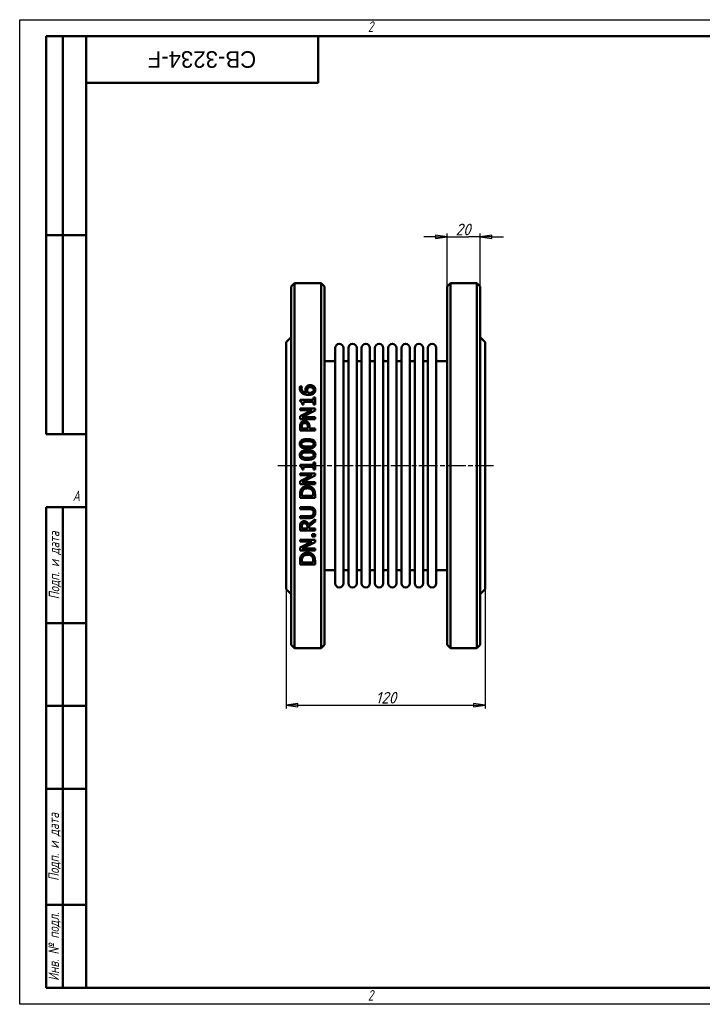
# Model space of a CAD drawing. Header units: millimetres. Extents: x 0 to 840, y 0 to 594.
# Tile 1 of 2: x 0 to 412, y 0 to 594. Entities that reach past the tile are written whole.
import ezdxf
from ezdxf.enums import TextEntityAlignment as Align

# ---------------------------------------------------------------- set-up
doc = ezdxf.new("R2018")
doc.units = ezdxf.units.MM
doc.header["$LTSCALE"] = 2
doc.linetypes.add('CHAIN', pattern=[0.7087, 0.4724, -0.0591, 0.1181, -0.0591])
for name, color, linetype, lineweight in [('Видимый контур (ГОСТ)', 7, 'Continuous', 50), ('Кромка (ГОСТ)', 7, 'Continuous', 50), ('Обозначение (ГОСТ)', 7, 'Continuous', 25), ('Осевая линия (ГОСТ)', 7, 'Continuous', 25), ('Размер (ГОСТ)', 7, 'Continuous', 25), ('Эскизная геометрия (ГОСТ)', 7, 'Continuous', 50)]:
    doc.layers.add(name, color=color, linetype=linetype, lineweight=lineweight)
doc.styles.add('Альтернативный текст (ГОСТ)', font='arial.ttf', dxfattribs={"width": 0.8})
doc.styles.add('Обычный текст (ГОСТ)', font='GOST Common Italic.ttf')
doc.styles.add('Стиль текста110', font='GOST Common Italic.ttf', dxfattribs={"width": 0.8})
doc.styles.add('Стиль текста112', font='GOST Common Italic.ttf', dxfattribs={"width": 0.8})
doc.dimstyles.new('Обычный (ГОСТ)', dxfattribs={"dimscale": 2, "dimtxt": 3.5, "dimasz": 3.5, "dimexe": 1, "dimexo": 0, "dimgap": 0.5, "dimtad": 1, "dimtxsty": 'Обычный текст (ГОСТ)', "dimblk": 'Filled-1', "dimcen": 0.09, "dimdle": 15, "dimclrd": 256, "dimclre": 256, "dimclrt": 256, "dimazin": 2, "dimtfac": 0.714286, "dimtdec": 3, "dimtmove": 0, "dimatfit": 3, "dimfxl": 1, "dimtolj": 1, "dimlwd": 25, "dimlwe": 25, "dimarcsym": 0})

# ---------------------------------------------------------------- blocks, each defined once
blk = doc.blocks.new('Рамки ГОСТ - Рамка')
at = {"layer": 'Кромка (ГОСТ)', "lineweight": 25}
for p, q in [((0, 0), (0, 297)), ((0, 297), (420, 297)), ((420, 0), (0, 0))]:
    blk.add_line(p, q, dxfattribs=at)
at = {"layer": 'Кромка (ГОСТ)'}
for p, q in [((415, 292), (20, 292)), ((20, 292), (20, 5)), ((20, 5), (415, 5))]:
    blk.add_line(p, q, dxfattribs=at)
at = {"layer": 'Кромка (ГОСТ)', "char_height": 3.17, "attachment_point": 1, "style": 'Альтернативный текст (ГОСТ)'}
for s, insert, width in [('\\fGOST Common|b0|i1;{\\H3.1700;2}', (105, 296.5), 5.2328), ('\\fGOST Common|b0|i1;{\\H3.1700;A}', (16, 155), 5.1335), ('\\fGOST Common|b0|i1;{\\H3.1700;2}', (104.99, 4.3), 5.2328)]:
    blk.add_mtext(s, dxfattribs=dict(at, insert=insert, width=width))
blk = doc.blocks.new('ГОСТ - Доп. графы 1')
at = {"layer": 'Эскизная геометрия (ГОСТ)'}
for p, q in [((-12, 0), (-12, 145)), ((-12, 145), (0, 145)), ((-7, 145), (-7, 0)), ((-12, 110), (-7, 110)), ((-7, 110), (0, 110)), ((-12, 85), (-7, 85)), ((-7, 85), (0, 85)), ((-12, 60), (-7, 60)), ((-7, 60), (0, 60)), ((-12, 25), (-7, 25)), ((-7, 25), (0, 25)), ((0, 0), (-12, 0))]:
    blk.add_line(p, q, dxfattribs=at)
at = {"layer": 'Обозначение (ГОСТ)', "char_height": 3.17, "attachment_point": 5, "rotation": 90, "style": 'Альтернативный текст (ГОСТ)'}
for s, insert, width in [('\\fGOST Common|b0|i1;{\\H3.1700;Подп. и дата}', (-9.37, 127.41), 34.7679), ('\\fGOST Common|b0|i1;{\\H3.1700;Подп. и дата}', (-9.5, 42.47), 35.1486), ('\\fGOST Common|b0|i1;{\\H3.1700;Инв. № подл.}', (-9.5, 12.41), 24.9618)]:
    blk.add_mtext(s, dxfattribs=dict(at, insert=insert, width=width))
at = {"layer": 'Обозначение (ГОСТ)', "style": 'Стиль текста112'}
for tag, p in [('Подп._и_дата_2', (-3.53, 127.51)), ('Инв._номер_дубликата', (-3.41, 97.47)), ('Взамен_инв._номера', (-3.46, 72.53)), ('Подп._и_дата_1', (-3.42, 42.35)), ('ИНВЕНТАРНЫЙ_НОМЕР', (-3.33, 12.68))]:
    blk.add_attdef(tag, text='', height=3.17, rotation=90, dxfattribs=at).set_placement(p, align=Align.MIDDLE_CENTER)
blk = doc.blocks.new('ГОСТ - Доп. графы 2')
at = {"layer": 'Эскизная геометрия (ГОСТ)'}
for p, q in [((-12, 0), (-12, 120)), ((-12, 120), (0, 120)), ((-7, 0), (-7, 120)), ((-12, 60), (0, 60)), ((0, 0), (-12, 0))]:
    blk.add_line(p, q, dxfattribs=at)
at = {"layer": 'Обозначение (ГОСТ)', "style": 'Стиль текста112'}
for tag, p in [('Первичная_применяемость', (-3.65, 90.03)), ('Справочный_номер', (-3.55, 30.02))]:
    blk.add_attdef(tag, text='', height=3.17, rotation=90, dxfattribs=at).set_placement(p, align=Align.MIDDLE_CENTER)
blk = doc.blocks.new('ГОСТ - Доп. графы 3')
at = {"layer": 'Эскизная геометрия (ГОСТ)'}
for p, q in [((0, 0), (70, 0)), ((70, 0), (70, -14)), ((70, -14), (0, -14))]:
    blk.add_line(p, q, dxfattribs=at)
at = {"layer": 'Обозначение (ГОСТ)', "style": 'Стиль текста110'}
blk.add_attdef('ОБОЗНАЧЕНИЕ', text='', height=5, rotation=180, dxfattribs=at).set_placement((34.94, -6.97), align=Align.MIDDLE_CENTER)
blk = doc.blocks.new('Filled-1')
at = {"color": 0}
for p, q in [((0, 0), (-1, 0.143)), ((-1, 0.143), (-1, -0.143)), ((-1, 0), (0, 0)), ((-1, -0.143), (0, 0))]:
    blk.add_line(p, q, dxfattribs=at)
at = {"color": 0, "flags": 128}
blk.add_lwpolyline([(-1, -0.143), (0, 0), (-1, 0.143), (-1, -0.143)], dxfattribs=at)
at = {"color": 0}
blk.add_solid([(-1, -0.143), (0, 0), (-1, 0.143), (-1, -0.143)], dxfattribs=at)
blk = doc.blocks.new('*D9')
at = {"layer": 'Defpoints', "color": 0, "linetype": 'Continuous', "transparency": 16777216}
for p in [(160.7, 250.45), (280.7, 250.45), (280.7, 180.45)]:
    blk.add_point(p, dxfattribs=at)
at = {"layer": 'Размер (ГОСТ)', "linetype": 'Continuous', "lineweight": 25, "transparency": 16777216}
for p, q in [((160.7, 250.45), (160.7, 178.45)), ((280.7, 250.45), (280.7, 178.45)), ((167.7, 180.45), (273.7, 180.45))]:
    blk.add_line(p, q, dxfattribs=at)
at = {"layer": 'Размер (ГОСТ)', "linetype": 'Continuous', "lineweight": 25, "transparency": 16777216, "xscale": 7, "yscale": 7, "zscale": 7, "rotation": 180}
blk.add_blockref('Filled-1', (160.7, 180.45), dxfattribs=at)
at = {"layer": 'Размер (ГОСТ)', "linetype": 'Continuous', "lineweight": 25, "transparency": 16777216, "xscale": 7, "yscale": 7, "zscale": 7}
blk.add_blockref('Filled-1', (280.7, 180.45), dxfattribs=at)
at = {"layer": 'Размер (ГОСТ)', "linetype": 'Continuous', "lineweight": 25, "transparency": 16777216, "insert": (214.64, 188.45), "char_height": 7, "attachment_point": 1, "style": 'Обычный текст (ГОСТ)'}
blk.add_mtext('\\A1;120', dxfattribs=at)
blk = doc.blocks.new('*D13')
at = {"layer": 'Defpoints', "color": 0, "linetype": 'Continuous', "transparency": 16777216}
for p in [(277.7, 462.95), (257.7, 432.95), (277.7, 432.95)]:
    blk.add_point(p, dxfattribs=at)
at = {"layer": 'Размер (ГОСТ)', "linetype": 'Continuous', "lineweight": 25, "transparency": 16777216}
for p, q in [((257.7, 432.95), (257.7, 464.95)), ((277.7, 432.95), (277.7, 464.95)), ((250.7, 462.95), (243.7, 462.95)), ((257.7, 462.95), (264.7, 462.95)), ((264.7, 462.95), (270.7, 462.95)), ((277.7, 462.95), (270.7, 462.95)), ((284.7, 462.95), (291.7, 462.95))]:
    blk.add_line(p, q, dxfattribs=at)
at = {"layer": 'Размер (ГОСТ)', "linetype": 'Continuous', "lineweight": 25, "transparency": 16777216, "xscale": 7, "yscale": 7, "zscale": 7}
blk.add_blockref('Filled-1', (257.7, 462.95), dxfattribs=at)
at = {"layer": 'Размер (ГОСТ)', "linetype": 'Continuous', "lineweight": 25, "transparency": 16777216, "xscale": 7, "yscale": 7, "zscale": 7, "rotation": 180}
blk.add_blockref('Filled-1', (277.7, 462.95), dxfattribs=at)
at = {"layer": 'Размер (ГОСТ)', "linetype": 'Continuous', "lineweight": 25, "transparency": 16777216, "insert": (262.8, 470.95), "char_height": 7, "attachment_point": 1, "style": 'Обычный текст (ГОСТ)'}
blk.add_mtext('\\A1;20', dxfattribs=at)

msp = doc.modelspace()

# ---------------------------------------------------------------- linework, layer by layer
at = {"layer": 'Видимый контур (ГОСТ)'}
for p, q in [((163.697, 432.953), (165.697, 434.953)), ((165.697, 214.953), (165.697, 434.953)), ((165.697, 434.953), (181.697, 434.953)), ((181.697, 434.953), (181.697, 214.953)), ((183.697, 432.953), (181.697, 434.953)), ((257.697, 432.953), (259.697, 434.953)), ((259.697, 434.953), (275.697, 434.953)), ((259.697, 434.953), (259.697, 214.953)), ((275.697, 214.953), (275.697, 434.953)), ((277.697, 432.953), (275.697, 434.953)), ((163.697, 432.953), (163.697, 216.953)), ((183.697, 216.953), (183.697, 432.953)), ((257.697, 216.953), (257.697, 432.953)), ((277.697, 432.953), (277.697, 216.953)), ((160.697, 399.453), (163.697, 402.453)), ((160.697, 399.453), (160.697, 250.453)), ((280.697, 399.453), (277.697, 402.453)), ((280.697, 399.453), (280.697, 250.453)), ((190.197, 253.953), (190.197, 395.953)), ((195.197, 253.953), (195.197, 395.953)), ((198.197, 253.953), (198.197, 395.953)), ((203.197, 253.953), (203.197, 395.953)), ((206.197, 253.953), (206.197, 395.953)), ((211.197, 253.953), (211.197, 395.953)), ((214.197, 253.953), (214.197, 395.953)), ((219.197, 253.953), (219.197, 395.953)), ((222.197, 253.953), (222.197, 395.953)), ((227.197, 253.953), (227.197, 395.953)), ((230.197, 253.953), (230.197, 395.953)), ((235.197, 253.953), (235.197, 395.953)), ((238.197, 253.953), (238.197, 395.953)), ((243.197, 253.953), (243.197, 395.953)), ((246.197, 253.953), (246.197, 395.953)), ((251.197, 253.953), (251.197, 395.953)), ((183.697, 387.953), (189.197, 387.953)), ((196.197, 387.953), (197.197, 387.953)), ((204.197, 387.953), (205.197, 387.953)), ((212.197, 387.953), (213.197, 387.953)), ((220.197, 387.953), (221.197, 387.953)), ((228.197, 387.953), (229.197, 387.953)), ((236.197, 387.953), (237.197, 387.953)), ((244.197, 387.953), (245.197, 387.953)), ((252.197, 387.953), (257.697, 387.953)), ((169.034, 372.74), (170.194, 372.74)), ((170.194, 372.689), (170.194, 372.74)), ((169.049, 364.578), (169.049, 363.645)), ((169.049, 364.578), (177.159, 364.578)), ((171.127, 361.785), (171.127, 363.419)), ((177.159, 363.419), (171.127, 363.419)), ((177.159, 366.176), (177.159, 364.578)), ((177.159, 366.176), (178.078, 366.176)), ((177.159, 363.419), (177.159, 361.785)), ((178.078, 361.785), (178.078, 366.176)), ((169.078, 359.51), (178.078, 359.51)), ((169.078, 359.51), (169.078, 358.394)), ((176.204, 358.394), (169.078, 358.394)), ((176.204, 358.394), (169.078, 354.769)), ((171.127, 361.785), (170.303, 361.785)), ((170.318, 354.185), (178.078, 358.168)), ((178.078, 361.785), (177.159, 361.785)), ((178.078, 358.168), (178.078, 359.51)), ((169.078, 354.769), (169.078, 353.07)), ((178.078, 353.07), (169.078, 353.07)), ((170.318, 354.185), (178.078, 354.185)), ((178.078, 353.07), (178.078, 354.185)), ((169.078, 348.504), (169.078, 346.243)), ((178.078, 346.243), (169.078, 346.243)), ((170.114, 347.439), (170.114, 348.431)), ((170.114, 347.439), (173.702, 347.439)), ((173.702, 348.256), (173.702, 347.439)), ((174.723, 347.439), (174.723, 348.453)), ((174.723, 347.439), (178.078, 347.439)), ((178.078, 346.243), (178.078, 347.439)), ((177.159, 326.959), (177.159, 325.362)), ((177.159, 326.959), (178.078, 326.959)), ((178.078, 322.569), (178.078, 326.959)), ((169.049, 325.362), (169.049, 324.429)), ((169.049, 325.362), (177.159, 325.362)), ((171.127, 322.569), (170.303, 322.569)), ((171.127, 322.569), (171.127, 324.202)), ((177.159, 324.202), (171.127, 324.202)), ((177.159, 324.202), (177.159, 322.569)), ((178.078, 322.569), (177.159, 322.569)), ((169.078, 320.293), (178.078, 320.293)), ((169.078, 320.293), (169.078, 319.177)), ((176.204, 319.177), (169.078, 319.177)), ((176.204, 319.177), (169.078, 315.553)), ((169.078, 315.553), (169.078, 313.853)), ((170.318, 314.969), (178.078, 318.951)), ((170.318, 314.969), (178.078, 314.969)), ((178.078, 318.951), (178.078, 320.293)), ((178.078, 313.853), (178.078, 314.969)), ((178.078, 313.853), (169.078, 313.853)), ((169.078, 307.508), (169.078, 305.459)), ((178.078, 305.459), (169.078, 305.459)), ((170.114, 306.655), (170.114, 307.566)), ((170.114, 306.655), (177.042, 306.655)), ((177.042, 307.566), (177.042, 306.655)), ((178.078, 305.459), (178.078, 307.53)), ((169.078, 299.879), (169.078, 298.683)), ((169.078, 299.879), (174.694, 299.879)), ((174.723, 298.683), (169.078, 298.683)), ((169.078, 294.562), (174.694, 294.562)), ((169.078, 294.562), (169.078, 293.366)), ((174.694, 293.366), (169.078, 293.366)), ((178.078, 292.761), (174.162, 289.559)), ((174.497, 288.363), (178.078, 291.207)), ((178.078, 291.207), (178.078, 292.761)), ((169.078, 288.115), (169.078, 285.796)), ((178.078, 285.796), (169.078, 285.796)), ((170.114, 286.992), (170.114, 288.181)), ((170.114, 286.992), (173.498, 286.992)), ((173.498, 288.042), (173.498, 286.992)), ((174.497, 286.992), (174.497, 288.363)), ((174.497, 286.992), (178.078, 286.992)), ((178.078, 285.796), (178.078, 286.992)), ((169.078, 280.224), (169.078, 279.108)), ((169.078, 280.224), (178.078, 280.224)), ((176.357, 283.724), (176.357, 282.28)), ((176.357, 283.724), (178.078, 283.724)), ((178.078, 282.28), (176.357, 282.28)), ((178.078, 282.28), (178.078, 283.724)), ((178.078, 278.882), (178.078, 280.224)), ((176.204, 279.108), (169.078, 275.483)), ((176.204, 279.108), (169.078, 279.108)), ((169.078, 275.483), (169.078, 273.783)), ((178.078, 273.783), (169.078, 273.783)), ((170.318, 274.899), (178.078, 278.882)), ((170.318, 274.899), (178.078, 274.899)), ((178.078, 273.783), (178.078, 274.899)), ((169.078, 267.438), (169.078, 265.389)), ((170.114, 266.585), (170.114, 267.497)), ((177.042, 267.497), (177.042, 266.585)), ((178.078, 265.389), (178.078, 267.46)), ((178.078, 265.389), (169.078, 265.389)), ((170.114, 266.585), (177.042, 266.585)), ((183.697, 261.953), (189.197, 261.953)), ((196.197, 261.953), (197.197, 261.953)), ((204.197, 261.953), (205.197, 261.953)), ((212.197, 261.953), (213.197, 261.953)), ((220.197, 261.953), (221.197, 261.953)), ((228.197, 261.953), (229.197, 261.953)), ((236.197, 261.953), (237.197, 261.953)), ((244.197, 261.953), (245.197, 261.953)), ((252.197, 261.953), (257.697, 261.953)), ((160.697, 250.453), (163.697, 247.453)), ((280.697, 250.453), (277.697, 247.453)), ((163.697, 216.953), (165.697, 214.953)), ((165.697, 214.953), (181.697, 214.953)), ((183.697, 216.953), (181.697, 214.953)), ((257.697, 216.953), (259.697, 214.953)), ((259.697, 214.953), (275.697, 214.953)), ((277.697, 216.953), (275.697, 214.953))]:
    msp.add_line(p, q, dxfattribs=at)
for centre, radius, start, end in [((192.697, 395.953), 2.5, 0, 180), ((200.697, 395.953), 2.5, 0, 180), ((208.697, 395.953), 2.5, 0, 180), ((216.697, 395.953), 2.5, 0, 180), ((224.697, 395.953), 2.5, 0, 180), ((232.697, 395.953), 2.5, 0, 180), ((240.697, 395.953), 2.5, 0, 180), ((248.697, 395.953), 2.5, 0, 180), ((189.197, 388.953), 1, 270, 0), ((196.197, 388.953), 1, 180, 270), ((197.197, 388.953), 1, 270, 0), ((204.197, 388.953), 1, 180, 270), ((205.197, 388.953), 1, 270, 0), ((212.197, 388.953), 1, 180, 270), ((213.197, 388.953), 1, 270, 0), ((220.197, 388.953), 1, 180, 270), ((221.197, 388.953), 1, 270, 0), ((228.197, 388.953), 1, 180, 270), ((229.197, 388.953), 1, 270, 0), ((236.197, 388.953), 1, 180, 270), ((237.197, 388.953), 1, 270, 0), ((244.197, 388.953), 1, 180, 270), ((245.197, 388.953), 1, 270, 0), ((252.197, 388.953), 1, 180, 270), ((189.197, 260.953), 1, 0, 90), ((196.197, 260.953), 1, 90, 180), ((197.197, 260.953), 1, 0, 90), ((204.197, 260.953), 1, 90, 180), ((205.197, 260.953), 1, 0, 90), ((212.197, 260.953), 1, 90, 180), ((213.197, 260.953), 1, 0, 90), ((220.197, 260.953), 1, 90, 180), ((221.197, 260.953), 1, 0, 90), ((228.197, 260.953), 1, 90, 180), ((229.197, 260.953), 1, 0, 90), ((236.197, 260.953), 1, 90, 180), ((237.197, 260.953), 1, 0, 90), ((244.197, 260.953), 1, 90, 180), ((245.197, 260.953), 1, 0, 90), ((252.197, 260.953), 1, 90, 180), ((192.697, 253.953), 2.5, 180, 0), ((200.697, 253.953), 2.5, 180, 0), ((208.697, 253.953), 2.5, 180, 0), ((216.697, 253.953), 2.5, 180, 0), ((224.697, 253.953), 2.5, 180, 0), ((232.697, 253.953), 2.5, 180, 0), ((240.697, 253.953), 2.5, 180, 0), ((248.697, 253.953), 2.5, 180, 0)]:
    msp.add_arc(centre, radius, start, end, dxfattribs=at)
for points, knots in [([(168.91, 371.719), (168.91, 371.822), (168.913, 371.926), (168.924, 372.13), (168.933, 372.237), (168.964, 372.47), (168.991, 372.61), (169.034, 372.74)], [0, 0, 0, 0, 0.03435748, 0.03435748, 0.06783006, 0.06783006, 0.114049, 0.114049, 0.114049, 0.114049]), ([(170.362, 368.67), (170.031, 368.905), (169.758, 369.188), (169.387, 369.734), (169.229, 370.018), (168.967, 370.816), (168.91, 371.269), (168.91, 371.719)], [0, 0, 0, 0, 0.12547756, 0.12547756, 0.21090114, 0.21090114, 0.31250032, 0.31250032, 0.31250032, 0.31250032]), ([(170.194, 372.689), (170.142, 372.588), (170.1, 372.465), (169.981, 372.059), (169.953, 371.803), (169.953, 371.558)], [0, 0, 0, 0, 0.0368674, 0.0368674, 0.14045427, 0.14045427, 0.14045427, 0.14045427]), ([(169.953, 371.558), (169.953, 371.224), (170.004, 370.89), (170.243, 370.293), (170.411, 370.041), (170.821, 369.634), (171.092, 369.426), (171.958, 369.065), (172.464, 368.969), (172.958, 368.925)], [0, 0, 0, 0, 0.11079859, 0.11079859, 0.20948129, 0.20948129, 0.29237569, 0.29237569, 0.38296862, 0.38296862, 0.38296862, 0.38296862]), ([(174.125, 367.685), (173.717, 367.685), (173.306, 367.707), (172.421, 367.819), (171.929, 367.923), (171.064, 368.24), (170.696, 368.43), (170.362, 368.67)], [0, 0, 0, 0, 0.12247261, 0.12247261, 0.26790331, 0.26790331, 0.39010707, 0.39010707, 0.39010707, 0.39010707]), ([(172.331, 370.8), (172.331, 370.968), (172.339, 371.139), (172.369, 371.387), (172.381, 371.468), (172.436, 371.742), (172.485, 371.887), (172.632, 372.206), (172.742, 372.38), (172.863, 372.543)], [0, 0, 0, 0, 0.0555764, 0.0555764, 0.08263277, 0.08263277, 0.14767866, 0.14767866, 0.23314274, 0.23314274, 0.23314274, 0.23314274]), ([(172.958, 368.925), (172.839, 369.096), (172.734, 369.273), (172.601, 369.545), (172.563, 369.633), (172.444, 369.934), (172.331, 370.282), (172.331, 370.8)], [0, 0, 0, 0, 0.0662572, 0.0662572, 0.09741449, 0.09741449, 0.17158942, 0.17158942, 0.17158942, 0.17158942]), ([(172.863, 372.543), (172.981, 372.7), (173.117, 372.842), (173.489, 373.135), (173.697, 373.234), (174.067, 373.382), (174.294, 373.439), (174.735, 373.507), (174.948, 373.52), (175.161, 373.52)], [0, 0, 0, 0, 0.06294788, 0.06294788, 0.14831379, 0.14831379, 0.26770231, 0.26770231, 0.37518305, 0.37518305, 0.37518305, 0.37518305]), ([(173.644, 371.682), (173.561, 371.578), (173.497, 371.464), (173.35, 371.079), (173.33, 370.764), (173.33, 370.53)], [0, 0, 0, 0, 0.04258018, 0.04258018, 0.13484225, 0.13484225, 0.13484225, 0.13484225]), ([(173.33, 370.53), (173.33, 370.379), (173.342, 370.23), (173.393, 369.926), (173.432, 369.78), (173.571, 369.384), (173.687, 369.149), (173.826, 368.925)], [0, 0, 0, 0, 0.04958115, 0.04958115, 0.10102943, 0.10102943, 0.18395527, 0.18395527, 0.18395527, 0.18395527]), ([(175.212, 372.295), (175.009, 372.295), (174.8, 372.28), (174.36, 372.192), (174.171, 372.114), (173.869, 371.921), (173.748, 371.809), (173.644, 371.682)], [0, 0, 0, 0, 0.06084886, 0.06084886, 0.13523638, 0.13523638, 0.20178667, 0.20178667, 0.20178667, 0.20178667]), ([(173.826, 368.925), (173.91, 368.921), (173.994, 368.916), (174.114, 368.909), (174.216, 368.903), (174.395, 368.903)], [0, 0, 0, 0, 0.025268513, 0.025268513, 0.035812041, 0.035812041, 0.035812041, 0.035812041]), ([(177.451, 368.677), (177.282, 368.516), (177.09, 368.379), (176.606, 368.109), (176.32, 368.001), (175.761, 367.832), (175.424, 367.771), (174.772, 367.7), (174.446, 367.685), (174.125, 367.685)], [0, 0, 0, 0, 0.07307653, 0.07307653, 0.1697554, 0.1697554, 0.29798267, 0.29798267, 0.42070541, 0.42070541, 0.42070541, 0.42070541]), ([(174.395, 368.903), (174.683, 368.903), (174.983, 368.916), (175.828, 369.024), (176.153, 369.16), (176.533, 369.359), (176.663, 369.443), (176.773, 369.545)], [0, 0, 0, 0, 0.08640032, 0.08640032, 0.25560727, 0.25560727, 0.34968845, 0.34968845, 0.34968845, 0.34968845]), ([(175.161, 373.52), (175.38, 373.52), (175.599, 373.503), (176.224, 373.393), (176.539, 373.262), (177.015, 373.014), (177.233, 372.86), (177.422, 372.674)], [0, 0, 0, 0, 0.06588133, 0.06588133, 0.19112723, 0.19112723, 0.32024611, 0.32024611, 0.32024611, 0.32024611]), ([(177.283, 370.668), (177.283, 370.889), (177.248, 371.107), (177.083, 371.494), (176.969, 371.656), (176.708, 371.902), (176.548, 372.024), (176.131, 372.187), (175.951, 372.23), (175.585, 372.284), (175.397, 372.295), (175.212, 372.295)], [0, 0, 0, 0, 0.07266319, 0.07266319, 0.13748821, 0.13748821, 0.18560039, 0.18560039, 0.21841671, 0.21841671, 0.25143599, 0.25143599, 0.25143599, 0.25143599]), ([(176.773, 369.545), (176.885, 369.646), (176.987, 369.758), (177.106, 369.941), (177.17, 370.052), (177.263, 370.367), (177.283, 370.517), (177.283, 370.668)], [0, 0, 0, 0, 0.0472172, 0.0472172, 0.070007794, 0.070007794, 0.089785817, 0.089785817, 0.089785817, 0.089785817]), ([(177.422, 372.674), (177.595, 372.507), (177.745, 372.324), (177.95, 371.992), (178.052, 371.803), (178.227, 371.265), (178.268, 370.965), (178.268, 370.661)], [0, 0, 0, 0, 0.07612878, 0.07612878, 0.12626383, 0.12626383, 0.18492551, 0.18492551, 0.18492551, 0.18492551]), ([(178.268, 370.661), (178.268, 370.463), (178.251, 370.265), (178.179, 369.884), (178.126, 369.703), (177.987, 369.375), (177.906, 369.227), (177.705, 368.939), (177.586, 368.803), (177.451, 368.677)], [0, 0, 0, 0, 0.06529924, 0.06529924, 0.12720473, 0.12720473, 0.18243908, 0.18243908, 0.24078576, 0.24078576, 0.24078576, 0.24078576]), ([(170.303, 361.785), (170.303, 362.04), (170.288, 362.312), (170.177, 362.924), (170.075, 363.096), (169.965, 363.268), (169.885, 363.35), (169.684, 363.489), (169.568, 363.54), (169.318, 363.613), (169.182, 363.634), (169.049, 363.645)], [0, 0, 0, 0, 0.08107569, 0.08107569, 0.19803913, 0.19803913, 0.3534584, 0.3534584, 0.5165446, 0.5165446, 0.68780653, 0.68780653, 0.68780653, 0.68780653]), ([(169.078, 348.504), (169.078, 348.757), (169.088, 349.015), (169.135, 349.489), (169.17, 349.719), (169.31, 350.266), (169.444, 350.578), (169.64, 350.86)], [0, 0, 0, 0, 0.07765522, 0.07765522, 0.14634735, 0.14634735, 0.25084977, 0.25084977, 0.25084977, 0.25084977]), ([(169.64, 350.86), (169.755, 351.028), (169.888, 351.182), (170.249, 351.504), (170.445, 351.616), (170.762, 351.774), (170.971, 351.839), (171.386, 351.916), (171.589, 351.932), (171.791, 351.932)], [0, 0, 0, 0, 0.06246269, 0.06246269, 0.14714426, 0.14714426, 0.283483, 0.283483, 0.40890057, 0.40890057, 0.40890057, 0.40890057]), ([(171.828, 350.685), (171.626, 350.685), (171.423, 350.662), (171.043, 350.549), (170.909, 350.472), (170.674, 350.309), (170.554, 350.182), (170.456, 350.036)], [0, 0, 0, 0, 0.0604349, 0.0604349, 0.11937308, 0.11937308, 0.21518222, 0.21518222, 0.21518222, 0.21518222]), ([(171.791, 351.932), (172.022, 351.932), (172.25, 351.907), (172.799, 351.782), (173.149, 351.644), (173.58, 351.34), (173.689, 351.247), (173.79, 351.144)], [0, 0, 0, 0, 0.06918008, 0.06918008, 0.16918341, 0.16918341, 0.20693329, 0.20693329, 0.20693329, 0.20693329]), ([(173.162, 350.174), (173.07, 350.266), (172.969, 350.35), (172.707, 350.518), (172.566, 350.573), (172.243, 350.664), (172.033, 350.685), (171.828, 350.685)], [0, 0, 0, 0, 0.03972469, 0.03972469, 0.0942027, 0.0942027, 0.18050934, 0.18050934, 0.18050934, 0.18050934]), ([(173.79, 351.144), (174.003, 350.927), (174.18, 350.684), (174.496, 350.083), (174.573, 349.791), (174.694, 349.249), (174.723, 348.841), (174.723, 348.453)], [0, 0, 0, 0, 0.09275532, 0.09275532, 0.2082371, 0.2082371, 0.47613298, 0.47613298, 0.47613298, 0.47613298]), ([(170.456, 350.036), (170.36, 349.891), (170.289, 349.733), (170.19, 349.403), (170.114, 349.076), (170.114, 348.431)], [0, 0, 0, 0, 0.05313804, 0.05313804, 0.10598115, 0.10598115, 0.10598115, 0.10598115]), ([(173.702, 348.256), (173.702, 348.48), (173.694, 348.714), (173.645, 349.184), (173.607, 349.363), (173.532, 349.618), (173.481, 349.741), (173.345, 349.974), (173.261, 350.08), (173.162, 350.174)], [0, 0, 0, 0, 0.06883919, 0.06883919, 0.1450103, 0.1450103, 0.22234158, 0.22234158, 0.30062644, 0.30062644, 0.30062644, 0.30062644]), ([(168.896, 338.096), (168.896, 338.459), (168.948, 338.821), (169.192, 339.429), (169.349, 339.67), (169.735, 340.062), (169.995, 340.264), (170.867, 340.662), (171.407, 340.789), (172.466, 340.942), (173.032, 340.97), (173.578, 340.97)], [0, 0, 0, 0, 0.10956359, 0.10956359, 0.19811009, 0.19811009, 0.27524496, 0.27524496, 0.36797806, 0.36797806, 0.46476207, 0.46476207, 0.46476207, 0.46476207]), ([(170.828, 339.416), (170.623, 339.335), (170.428, 339.224), (170.117, 338.925), (170.044, 338.786), (169.966, 338.607), (169.939, 338.51), (169.903, 338.308), (169.895, 338.202), (169.895, 338.096)], [0, 0, 0, 0, 0.0664076, 0.0664076, 0.12970513, 0.12970513, 0.19596776, 0.19596776, 0.26597751, 0.26597751, 0.26597751, 0.26597751]), ([(173.578, 339.745), (173.06, 339.745), (172.498, 339.727), (171.745, 339.648), (171.263, 339.589), (170.828, 339.416)], [0, 0, 0, 0, 0.15538308, 0.15538308, 0.22663436, 0.22663436, 0.22663436, 0.22663436]), ([(173.578, 340.97), (174.266, 340.97), (175.005, 340.927), (176.415, 340.648), (176.856, 340.44), (177.411, 340.093), (177.647, 339.882), (177.987, 339.402), (178.097, 339.16), (178.239, 338.639), (178.268, 338.367), (178.268, 338.096)], [0, 0, 0, 0, 0.206258, 0.206258, 0.4303599, 0.4303599, 0.6443372, 0.6443372, 0.8252225, 0.8252225, 1.007243, 1.007243, 1.007243, 1.007243]), ([(176.32, 339.424), (176.069, 339.523), (175.787, 339.586), (174.981, 339.714), (174.285, 339.745), (173.578, 339.745)], [0, 0, 0, 0, 0.08116556, 0.08116556, 0.24544972, 0.24544972, 0.24544972, 0.24544972]), ([(177.268, 338.096), (177.268, 338.272), (177.246, 338.448), (177.137, 338.762), (177.061, 338.893), (176.877, 339.098), (176.787, 339.173), (176.573, 339.314), (176.449, 339.374), (176.32, 339.424)], [0, 0, 0, 0, 0.05295428, 0.05295428, 0.10041299, 0.10041299, 0.13584265, 0.13584265, 0.17706391, 0.17706391, 0.17706391, 0.17706391]), ([(173.585, 335.215), (172.686, 335.215), (171.777, 335.287), (170.437, 335.662), (170.064, 335.87), (169.572, 336.251), (169.378, 336.466), (169.106, 336.933), (169.021, 337.162), (168.917, 337.629), (168.896, 337.863), (168.896, 338.096)], [0, 0, 0, 0, 0.26987951, 0.26987951, 0.47224832, 0.47224832, 0.6543322, 0.6543322, 0.80658432, 0.80658432, 0.9512915, 0.9512915, 0.9512915, 0.9512915]), ([(168.896, 331.343), (168.896, 331.704), (168.948, 332.064), (169.19, 332.672), (169.347, 332.913), (169.733, 333.307), (169.987, 333.503), (170.844, 333.902), (171.388, 334.032), (172.455, 334.187), (173.027, 334.216), (173.578, 334.216)], [0, 0, 0, 0, 0.1085205, 0.1085205, 0.1966134, 0.1966134, 0.27405735, 0.27405735, 0.3716093, 0.3716093, 0.47381776, 0.47381776, 0.47381776, 0.47381776]), ([(169.895, 338.096), (169.895, 337.927), (169.915, 337.756), (170.023, 337.423), (170.104, 337.295), (170.272, 337.1), (170.364, 337.02), (170.583, 336.872), (170.711, 336.807), (170.843, 336.754)], [0, 0, 0, 0, 0.05117943, 0.05117943, 0.10546063, 0.10546063, 0.15401716, 0.15401716, 0.21057649, 0.21057649, 0.21057649, 0.21057649]), ([(170.828, 332.663), (170.625, 332.582), (170.431, 332.472), (170.121, 332.177), (170.047, 332.038), (169.969, 331.86), (169.941, 331.764), (169.903, 331.559), (169.895, 331.451), (169.895, 331.343)], [0, 0, 0, 0, 0.06565235, 0.06565235, 0.12872213, 0.12872213, 0.19522823, 0.19522823, 0.26711855, 0.26711855, 0.26711855, 0.26711855]), ([(173.578, 332.991), (173.058, 332.991), (172.493, 332.974), (171.745, 332.894), (171.263, 332.835), (170.828, 332.663)], [0, 0, 0, 0, 0.15601625, 0.15601625, 0.22524779, 0.22524779, 0.22524779, 0.22524779]), ([(170.843, 336.754), (171.117, 336.645), (171.426, 336.58), (172.218, 336.47), (172.907, 336.441), (173.585, 336.441)], [0, 0, 0, 0, 0.088634, 0.088634, 0.24034607, 0.24034607, 0.24034607, 0.24034607]), ([(173.578, 334.216), (174.324, 334.216), (175.142, 334.166), (176.185, 333.927), (176.5, 333.83), (177.058, 333.572), (177.379, 333.385), (177.844, 332.881), (177.989, 332.645), (178.218, 332.051), (178.268, 331.697), (178.268, 331.343)], [0, 0, 0, 0, 0.22387854, 0.22387854, 0.31988821, 0.31988821, 0.40757466, 0.40757466, 0.46888269, 0.46888269, 0.54602797, 0.54602797, 0.54602797, 0.54602797]), ([(176.32, 332.67), (176.016, 332.79), (175.663, 332.859), (174.95, 332.95), (174.387, 332.991), (173.578, 332.991)], [0, 0, 0, 0, 0.09825396, 0.09825396, 0.21654255, 0.21654255, 0.21654255, 0.21654255]), ([(178.268, 338.096), (178.268, 337.734), (178.216, 337.371), (177.976, 336.762), (177.822, 336.52), (177.423, 336.109), (177.161, 335.913), (176.344, 335.537), (175.84, 335.413), (174.779, 335.247), (174.168, 335.215), (173.585, 335.215)], [0, 0, 0, 0, 0.10957739, 0.10957739, 0.19741145, 0.19741145, 0.28174298, 0.28174298, 0.38288998, 0.38288998, 0.50334648, 0.50334648, 0.50334648, 0.50334648]), ([(173.585, 336.441), (174.085, 336.441), (174.662, 336.453), (175.367, 336.517), (175.824, 336.566), (176.298, 336.747)], [0, 0, 0, 0, 0.14985557, 0.14985557, 0.21105827, 0.21105827, 0.21105827, 0.21105827]), ([(176.298, 336.747), (176.508, 336.826), (176.706, 336.934), (177.034, 337.239), (177.111, 337.385), (177.19, 337.559), (177.221, 337.661), (177.26, 337.875), (177.268, 337.986), (177.268, 338.096)], [0, 0, 0, 0, 0.06716544, 0.06716544, 0.13473207, 0.13473207, 0.21969468, 0.21969468, 0.30773862, 0.30773862, 0.30773862, 0.30773862]), ([(177.268, 331.343), (177.268, 331.541), (177.24, 331.74), (177.12, 332.032), (177.046, 332.169), (176.833, 332.382), (176.746, 332.449), (176.549, 332.572), (176.436, 332.626), (176.32, 332.67)], [0, 0, 0, 0, 0.05953155, 0.05953155, 0.09506834, 0.09506834, 0.11519829, 0.11519829, 0.13803433, 0.13803433, 0.13803433, 0.13803433]), ([(173.585, 328.462), (172.476, 328.462), (171.442, 328.571), (170.275, 329.003), (169.931, 329.188), (169.436, 329.644), (169.27, 329.866), (169.055, 330.315), (168.99, 330.52), (168.912, 330.933), (168.896, 331.138), (168.896, 331.343)], [0, 0, 0, 0, 0.33271623, 0.33271623, 0.48487363, 0.48487363, 0.59522571, 0.59522571, 0.67941777, 0.67941777, 0.75940478, 0.75940478, 0.75940478, 0.75940478]), ([(169.895, 331.343), (169.895, 331.141), (169.923, 330.938), (170.044, 330.645), (170.118, 330.508), (170.335, 330.291), (170.421, 330.225), (170.617, 330.101), (170.729, 330.046), (170.843, 330.001)], [0, 0, 0, 0, 0.06060566, 0.06060566, 0.09495332, 0.09495332, 0.11385429, 0.11385429, 0.13518589, 0.13518589, 0.13518589, 0.13518589]), ([(170.843, 330.001), (171.177, 329.868), (171.565, 329.798), (172.137, 329.738), (172.681, 329.687), (173.585, 329.687)], [0, 0, 0, 0, 0.10771397, 0.10771397, 0.17308454, 0.17308454, 0.17308454, 0.17308454]), ([(178.268, 331.343), (178.268, 330.993), (178.22, 330.643), (177.994, 330.042), (177.844, 329.798), (177.42, 329.344), (177.149, 329.162), (176.434, 328.815), (175.958, 328.688), (174.878, 328.499), (174.214, 328.462), (173.585, 328.462)], [0, 0, 0, 0, 0.10509814, 0.10509814, 0.19275168, 0.19275168, 0.29141112, 0.29141112, 0.43199819, 0.43199819, 0.62169542, 0.62169542, 0.62169542, 0.62169542]), ([(173.585, 329.687), (174.086, 329.687), (174.665, 329.699), (175.368, 329.764), (175.825, 329.812), (176.298, 329.993)], [0, 0, 0, 0, 0.15017506, 0.15017506, 0.2104056, 0.2104056, 0.2104056, 0.2104056]), ([(176.298, 329.993), (176.507, 330.072), (176.704, 330.18), (177.033, 330.483), (177.11, 330.629), (177.189, 330.801), (177.219, 330.903), (177.26, 331.118), (177.268, 331.23), (177.268, 331.343)], [0, 0, 0, 0, 0.06678326, 0.06678326, 0.1342571, 0.1342571, 0.21987365, 0.21987365, 0.31040719, 0.31040719, 0.31040719, 0.31040719]), ([(170.303, 322.569), (170.303, 323.036), (170.253, 323.449), (170.056, 323.933), (169.978, 324.029), (169.841, 324.171), (169.745, 324.236), (169.457, 324.372), (169.249, 324.413), (169.049, 324.429)], [0, 0, 0, 0, 0.14035759, 0.14035759, 0.22059067, 0.22059067, 0.33830009, 0.33830009, 0.5405164, 0.5405164, 0.5405164, 0.5405164]), ([(169.078, 307.508), (169.078, 307.89), (169.091, 308.294), (169.174, 309.125), (169.238, 309.397), (169.404, 309.989), (169.564, 310.383), (169.793, 310.732)], [0, 0, 0, 0, 0.11602432, 0.11602432, 0.25318347, 0.25318347, 0.53750501, 0.53750501, 0.53750501, 0.53750501]), ([(169.793, 310.732), (169.99, 311.029), (170.223, 311.295), (170.84, 311.827), (171.189, 312.02), (171.784, 312.292), (172.138, 312.397), (172.858, 312.528), (173.222, 312.555), (173.585, 312.555)], [0, 0, 0, 0, 0.10762639, 0.10762639, 0.24526606, 0.24526606, 0.42265202, 0.42265202, 0.59723595, 0.59723595, 0.59723595, 0.59723595]), ([(170.653, 309.944), (170.515, 309.71), (170.404, 309.464), (170.218, 308.885), (170.114, 308.409), (170.114, 307.566)], [0, 0, 0, 0, 0.08217583, 0.08217583, 0.18409329, 0.18409329, 0.18409329, 0.18409329]), ([(173.571, 311.308), (173.144, 311.308), (172.709, 311.264), (171.968, 311.055), (171.655, 310.916), (171.222, 310.61), (171.082, 310.486), (170.842, 310.222), (170.741, 310.088), (170.653, 309.944)], [0, 0, 0, 0, 0.12814989, 0.12814989, 0.23105186, 0.23105186, 0.28771934, 0.28771934, 0.33859978, 0.33859978, 0.33859978, 0.33859978]), ([(176.444, 310.053), (176.297, 310.272), (176.122, 310.466), (175.745, 310.77), (175.494, 310.939), (174.891, 311.159), (174.637, 311.217), (174.116, 311.292), (173.841, 311.308), (173.571, 311.308)], [0, 0, 0, 0, 0.07956434, 0.07956434, 0.14586776, 0.14586776, 0.18995131, 0.18995131, 0.23645648, 0.23645648, 0.23645648, 0.23645648]), ([(173.585, 312.555), (174.055, 312.555), (174.52, 312.501), (175.64, 312.194), (176.155, 311.896), (176.858, 311.349), (177.132, 311.056), (177.356, 310.717)], [0, 0, 0, 0, 0.14078209, 0.14078209, 0.34845489, 0.34845489, 0.52321511, 0.52321511, 0.52321511, 0.52321511]), ([(177.042, 307.566), (177.042, 307.824), (177.032, 308.086), (176.985, 308.583), (176.946, 308.848), (176.799, 309.431), (176.653, 309.756), (176.444, 310.053)], [0, 0, 0, 0, 0.07837509, 0.07837509, 0.15142986, 0.15142986, 0.26153837, 0.26153837, 0.26153837, 0.26153837]), ([(177.356, 310.717), (177.549, 310.41), (177.708, 310.085), (177.921, 309.439), (178.078, 308.837), (178.078, 307.53)], [0, 0, 0, 0, 0.10930076, 0.10930076, 0.20576819, 0.20576819, 0.20576819, 0.20576819]), ([(174.694, 299.879), (175.101, 299.879), (175.524, 299.852), (176.349, 299.699), (176.604, 299.593), (177.014, 299.391), (177.24, 299.224), (177.436, 299.018)], [0, 0, 0, 0, 0.12211658, 0.12211658, 0.25164757, 0.25164757, 0.4699195, 0.4699195, 0.4699195, 0.4699195]), ([(176.51, 298.296), (176.385, 298.379), (176.252, 298.447), (175.955, 298.56), (175.782, 298.604), (175.274, 298.671), (174.99, 298.683), (174.723, 298.683)], [0, 0, 0, 0, 0.04536018, 0.04536018, 0.09568856, 0.09568856, 0.15070222, 0.15070222, 0.15070222, 0.15070222]), ([(177.247, 296.619), (177.247, 296.802), (177.232, 296.985), (177.154, 297.387), (177.092, 297.55), (176.985, 297.786), (176.914, 297.903), (176.737, 298.121), (176.631, 298.217), (176.51, 298.296)], [0, 0, 0, 0, 0.05675744, 0.05675744, 0.12661408, 0.12661408, 0.20402086, 0.20402086, 0.28490606, 0.28490606, 0.28490606, 0.28490606]), ([(177.436, 299.018), (177.638, 298.813), (177.804, 298.582), (178.066, 298.059), (178.136, 297.809), (178.244, 297.283), (178.268, 296.945), (178.268, 296.619)], [0, 0, 0, 0, 0.08783186, 0.08783186, 0.17997717, 0.17997717, 0.32411136, 0.32411136, 0.32411136, 0.32411136]), ([(169.552, 290.405), (169.653, 290.561), (169.77, 290.705), (170.099, 291.016), (170.28, 291.123), (170.559, 291.273), (170.752, 291.336), (171.139, 291.411), (171.331, 291.426), (171.521, 291.426)], [0, 0, 0, 0, 0.05777207, 0.05777207, 0.13907942, 0.13907942, 0.28172418, 0.28172418, 0.41481287, 0.41481287, 0.41481287, 0.41481287]), ([(171.521, 291.426), (171.812, 291.426), (172.101, 291.393), (172.786, 291.198), (173.053, 291.017), (173.431, 290.722), (173.619, 290.523), (173.939, 290.069), (174.065, 289.819), (174.162, 289.559)], [0, 0, 0, 0, 0.08715046, 0.08715046, 0.21443103, 0.21443103, 0.39153419, 0.39153419, 0.57301682, 0.57301682, 0.57301682, 0.57301682]), ([(174.694, 294.562), (175.027, 294.562), (175.403, 294.579), (175.805, 294.654), (175.945, 294.682), (176.253, 294.799), (176.385, 294.867), (176.51, 294.949)], [0, 0, 0, 0, 0.09989342, 0.09989342, 0.12208576, 0.12208576, 0.14075189, 0.14075189, 0.14075189, 0.14075189]), ([(177.436, 294.227), (177.281, 294.069), (177.108, 293.932), (176.65, 293.662), (176.403, 293.582), (175.978, 293.469), (175.723, 293.428), (175.215, 293.377), (174.952, 293.366), (174.694, 293.366)], [0, 0, 0, 0, 0.06782857, 0.06782857, 0.16115735, 0.16115735, 0.28611315, 0.28611315, 0.41415359, 0.41415359, 0.41415359, 0.41415359]), ([(176.51, 294.949), (176.67, 295.054), (176.803, 295.185), (176.997, 295.462), (177.087, 295.629), (177.222, 296.106), (177.247, 296.366), (177.247, 296.619)], [0, 0, 0, 0, 0.05814214, 0.05814214, 0.1041527, 0.1041527, 0.15203319, 0.15203319, 0.15203319, 0.15203319]), ([(178.268, 296.619), (178.268, 296.365), (178.252, 296.109), (178.173, 295.598), (178.114, 295.38), (177.978, 295.012), (177.897, 294.842), (177.694, 294.516), (177.574, 294.365), (177.436, 294.227)], [0, 0, 0, 0, 0.07879963, 0.07879963, 0.16058688, 0.16058688, 0.23638362, 0.23638362, 0.31375039, 0.31375039, 0.31375039, 0.31375039]), ([(169.078, 288.115), (169.078, 288.357), (169.084, 288.606), (169.121, 289.151), (169.151, 289.354), (169.232, 289.796), (169.362, 290.111), (169.552, 290.405)], [0, 0, 0, 0, 0.07700172, 0.07700172, 0.17314463, 0.17314463, 0.48659925, 0.48659925, 0.48659925, 0.48659925]), ([(170.42, 289.61), (170.335, 289.481), (170.273, 289.341), (170.181, 289.04), (170.114, 288.746), (170.114, 288.181)], [0, 0, 0, 0, 0.048279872, 0.048279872, 0.099188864, 0.099188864, 0.099188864, 0.099188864]), ([(171.616, 290.179), (171.45, 290.179), (171.283, 290.16), (170.932, 290.061), (170.808, 289.985), (170.614, 289.852), (170.507, 289.739), (170.42, 289.61)], [0, 0, 0, 0, 0.04994511, 0.04994511, 0.10992308, 0.10992308, 0.23578602, 0.23578602, 0.23578602, 0.23578602]), ([(173.031, 289.668), (172.945, 289.76), (172.848, 289.84), (172.616, 289.985), (172.484, 290.042), (172.225, 290.119), (172.105, 290.143), (171.862, 290.173), (171.739, 290.179), (171.616, 290.179)], [0, 0, 0, 0, 0.03889611, 0.03889611, 0.08336815, 0.08336815, 0.11987873, 0.11987873, 0.15639548, 0.15639548, 0.15639548, 0.15639548]), ([(173.498, 288.042), (173.498, 288.21), (173.491, 288.379), (173.45, 288.778), (173.415, 288.941), (173.368, 289.131), (173.324, 289.248), (173.202, 289.472), (173.124, 289.575), (173.031, 289.668)], [0, 0, 0, 0, 0.05344875, 0.05344875, 0.12729299, 0.12729299, 0.25474535, 0.25474535, 0.3863952, 0.3863952, 0.3863952, 0.3863952]), ([(169.078, 267.438), (169.078, 267.806), (169.09, 268.195), (169.17, 269.038), (169.236, 269.315), (169.393, 269.888), (169.554, 270.298), (169.793, 270.662)], [0, 0, 0, 0, 0.12953808, 0.12953808, 0.2954486, 0.2954486, 0.69406978, 0.69406978, 0.69406978, 0.69406978]), ([(169.793, 270.662), (169.968, 270.926), (170.175, 271.171), (170.685, 271.635), (170.986, 271.84), (171.53, 272.113), (171.917, 272.286), (172.853, 272.457), (173.219, 272.485), (173.585, 272.485)], [0, 0, 0, 0, 0.10521819, 0.10521819, 0.22078406, 0.22078406, 0.29341401, 0.29341401, 0.33845558, 0.33845558, 0.33845558, 0.33845558]), ([(170.653, 269.874), (170.531, 269.667), (170.431, 269.452), (170.224, 268.865), (170.114, 268.364), (170.114, 267.497)], [0, 0, 0, 0, 0.08081938, 0.08081938, 0.2132077, 0.2132077, 0.2132077, 0.2132077]), ([(173.571, 271.238), (173.255, 271.238), (172.937, 271.214), (172.237, 271.082), (171.868, 270.953), (171.34, 270.636), (171.163, 270.494), (170.87, 270.191), (170.753, 270.037), (170.653, 269.874)], [0, 0, 0, 0, 0.09475758, 0.09475758, 0.21486173, 0.21486173, 0.28793257, 0.28793257, 0.35200275, 0.35200275, 0.35200275, 0.35200275]), ([(176.444, 269.984), (176.315, 270.175), (176.162, 270.352), (175.741, 270.715), (175.499, 270.847), (175.026, 271.054), (174.73, 271.131), (174.146, 271.221), (173.857, 271.238), (173.571, 271.238)], [0, 0, 0, 0, 0.07673536, 0.07673536, 0.17815657, 0.17815657, 0.31850781, 0.31850781, 0.44929031, 0.44929031, 0.44929031, 0.44929031]), ([(173.585, 272.485), (173.936, 272.485), (174.285, 272.455), (175.116, 272.292), (175.568, 272.126), (176.275, 271.731), (176.539, 271.544), (176.999, 271.122), (177.193, 270.894), (177.356, 270.647)], [0, 0, 0, 0, 0.10521951, 0.10521951, 0.2555877, 0.2555877, 0.35847797, 0.35847797, 0.45727521, 0.45727521, 0.45727521, 0.45727521]), ([(177.042, 267.497), (177.042, 267.749), (177.033, 268.006), (176.978, 268.593), (176.932, 268.818), (176.823, 269.304), (176.673, 269.657), (176.444, 269.984)], [0, 0, 0, 0, 0.08886248, 0.08886248, 0.20597053, 0.20597053, 0.58992225, 0.58992225, 0.58992225, 0.58992225]), ([(177.356, 270.647), (177.528, 270.374), (177.671, 270.089), (177.907, 269.444), (178.078, 268.82), (178.078, 267.46)], [0, 0, 0, 0, 0.10755909, 0.10755909, 0.23460125, 0.23460125, 0.23460125, 0.23460125])]:
    msp.add_open_spline(points, degree=3, knots=knots, dxfattribs=at)
at = {"layer": 'Осевая линия (ГОСТ)', "linetype": 'CHAIN', "ltscale": 11.993792}
msp.add_line((155.697, 324.953), (285.697, 324.953), dxfattribs=at)

# ---------------------------------------------------------------- block references
at = {"xscale": 2, "yscale": 2, "zscale": 2}
for name, p in [('Рамки ГОСТ - Рамка', (0, 0)), ('ГОСТ - Доп. графы 2', (40, 344)), ('ГОСТ - Доп. графы 1', (40, 10))]:
    msp.add_blockref(name, p, dxfattribs=at)
ref = msp.add_blockref('ГОСТ - Доп. графы 3', (40, 584), dxfattribs=dict(xscale=2, yscale=2, zscale=2))
lines = msp.add_mtext('CB-3234-F', dxfattribs={"layer": 'Обозначение (ГОСТ)', "insert": (109.884, 570.065), "char_height": 10, "width": 140.24968, "attachment_point": 5, "rotation": 180, "style": 'Стиль текста110'})
ref.add_attrib('ОБОЗНАЧЕНИЕ', '', (109.884, 570.065)).embed_mtext(lines)

# ---------------------------------------------------------------- dimensions: what is measured, and where the dimension line sits
at = {"layer": 'Размер (ГОСТ)', "linetype": 'Continuous', "lineweight": 25}
dim = msp.add_linear_dim(base=(277.697, 462.953), p1=(257.697, 432.953), p2=(277.697, 432.953), angle=180, dimstyle='Обычный (ГОСТ)', override={"dimgap": 0.5, "dimdec": 2, "dimtol": 0, "dimlim": 0, "dimtp": 0, "dimtm": 0, "dimtdec": 3, "dimtofl": 0}, dxfattribs=at)
dim.commit()
dim.dimension.update_dxf_attribs({"geometry": '*D13', "text_midpoint": (267.697, 462.953), "dimtype": 160})
dim = msp.add_linear_dim(base=(280.697, 180.453), p1=(160.697, 250.453), p2=(280.697, 250.453), dimstyle='Обычный (ГОСТ)', override={"dimgap": 0.5, "dimdec": 2, "dimtol": 0, "dimlim": 0, "dimtp": 0, "dimtm": 0, "dimtdec": 3, "dimtofl": 0, "dimatfit": 1}, dxfattribs=at)
dim.commit()
dim.dimension.update_dxf_attribs({"geometry": '*D9', "text_midpoint": (220.697, 180.453), "dimtype": 160})

doc.saveas('drawing.dxf')
